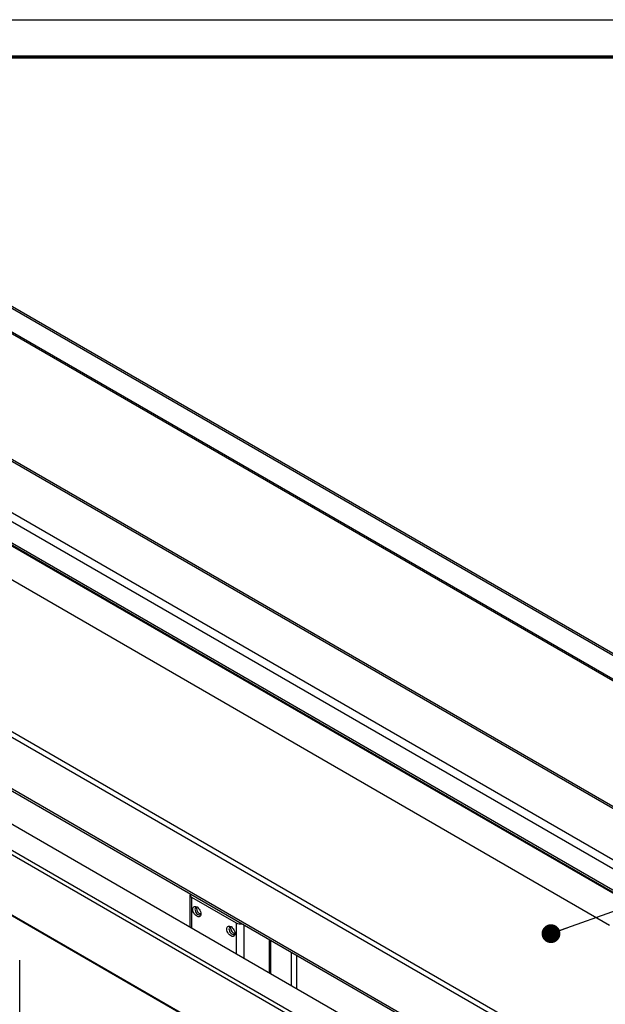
# Paper-space layout 'Sheet2' of a CAD drawing. Header units: millimetres. Extents: x 7 to 291, y 7 to 204.
# Tile 7 of 9: x 114 to 146, y 151 to 204. Entities that reach past the tile are written whole.
import ezdxf

# ---------------------------------------------------------------- set-up
doc = ezdxf.new("R2010")
doc.units = ezdxf.units.MM
for name, color, linetype in [('BORDERS', 7, 'Continuous'), ('DRAWING', 7, 'Continuous'), ('TEXT_SHEET_FORMAT', 7, 'Continuous')]:
    doc.layers.add(name, color=color, linetype=linetype)
doc.dimstyles.new('SLDDIMSTYLE3', dxfattribs={"dimtxt": 0.18, "dimasz": 1.016, "dimexe": 0, "dimexo": 0.0625, "dimgap": 0, "dimtad": 0, "dimtih": 1, "dimtoh": 1, "dimdec": 0, "dimrnd": 1e-09, "dimzin": 0, "dimdsep": 46, "dimtxsty": 'Standard', "dimblk1": 'DOT', "dimblk2": 'DOT', "dimsah": 1, "dimcen": 0.09, "dimadec": 0, "dimazin": 0, "dimtfac": 1.016, "dimtdec": 0, "dimtofl": 0, "dimtmove": 0, "dimatfit": 3, "dimldrblk": 'DOT', "dimfxl": 1, "dimfrac": 2, "dimtolj": 1, "dimtzin": 0, "dimarcsym": 0})

# ---------------------------------------------------------------- blocks, each defined once
blk = doc.blocks.new('_Dot')
at = {"color": 0, "linetype": 'ByBlock', "lineweight": -2}
blk.add_line((-0.5, 0), (-1, 0), dxfattribs=at)
at = {"color": 0, "linetype": 'ByBlock', "const_width": 0.5}
blk.add_lwpolyline([(-0.25, 0, 1), (0.25, 0, 1)], format="xyb", close=True, dxfattribs=at)

psp = doc.layouts.new('Sheet2')

# ---------------------------------------------------------------- linework, layer by layer
at = {"color": 7, "linetype": 'Continuous', "lineweight": 25}
for p, q in [((147.396, 155.81), (82.907, 193.038)), ((166.378, 157.687), (104.979, 193.132)), ((166.489, 157.725), (105.168, 193.124)), ((165.265, 157.044), (103.865, 192.489)), ((145.805, 154.891), (81.316, 192.119)), ((165.265, 156.962), (103.865, 192.408)), ((159.305, 153.515), (94.817, 190.743)), ((159.393, 153.566), (95.029, 190.722)), ((156.901, 152.127), (92.413, 189.355)), ((156.476, 151.882), (92.413, 188.865)), ((155.487, 151.31), (93.403, 187.151)), ((93.615, 186.927), (155.399, 151.26)), ((81.316, 183.954), (145.805, 146.726)), ((145.282, 142.015), (83.882, 177.46)), ((156.476, 140.246), (92.413, 177.23)), ((143.927, 141.144), (82.586, 176.556)), ((144.062, 141.311), (82.662, 176.756)), ((82.586, 173.33), (143.927, 137.919)), ((82.596, 173.274), (143.979, 137.838)), ((154.072, 138.858), (94.817, 173.066)), ((95.029, 172.842), (153.984, 138.807)), ((123.155, 156.533), (123.155, 154.789)), ((123.242, 156.411), (125.647, 155.023)), ((127.432, 154.136), (127.432, 152.32)), ((127.503, 154.095), (127.503, 152.279)), ((113.961, 139.139), (113.961, 153.014))]:
    psp.add_line(p, q, dxfattribs=at)
at = {"color": 8, "linetype": 'Continuous', "lineweight": 25}
for p, q in [((123.242, 156.411), (123.242, 154.738)), ((125.647, 155.023), (125.647, 153.35)), ((126.071, 154.921), (126.071, 153.105)), ((128.616, 153.452), (128.616, 151.636)), ((128.899, 153.289), (128.899, 151.473))]:
    psp.add_line(p, q, dxfattribs=at)
at = {"color": 7, "linetype": 'Continuous', "lineweight": 25, "flags": 128}
for points in [[(123.308, 155.761), (123.314, 155.817), (123.333, 155.863), (123.363, 155.896), (123.402, 155.913), (123.448, 155.914), (123.499, 155.9), (123.552, 155.869), (123.602, 155.825), (123.649, 155.77), (123.688, 155.708), (123.718, 155.641), (123.736, 155.573), (123.743, 155.51), (123.736, 155.453), (123.718, 155.407), (123.688, 155.375), (123.649, 155.357), (123.602, 155.356), (123.552, 155.371), (123.499, 155.401), (123.448, 155.445), (123.402, 155.5), (123.363, 155.563), (123.333, 155.63), (123.314, 155.697), (123.308, 155.761)], [(123.556, 155.866), (123.515, 155.875), (123.477, 155.869), (123.447, 155.846), (123.428, 155.809), (123.421, 155.761)], [(123.421, 155.761), (123.428, 155.705), (123.447, 155.645), (123.477, 155.588), (123.515, 155.537), (123.559, 155.497), (123.605, 155.471), (123.649, 155.46), (123.687, 155.467), (123.717, 155.489), (123.736, 155.526), (123.741, 155.546)], [(123.506, 155.81), (123.512, 155.858), (123.519, 155.875)], [(125.146, 154.699), (125.153, 154.756), (125.171, 154.802), (125.201, 154.834), (125.24, 154.852), (125.287, 154.853), (125.338, 154.838), (125.39, 154.808), (125.441, 154.764), (125.487, 154.709), (125.527, 154.646), (125.556, 154.579), (125.575, 154.512), (125.581, 154.448), (125.575, 154.392), (125.556, 154.346), (125.527, 154.313), (125.487, 154.296), (125.441, 154.295), (125.39, 154.309), (125.338, 154.34), (125.287, 154.384), (125.24, 154.438), (125.201, 154.501), (125.171, 154.568), (125.153, 154.636), (125.146, 154.699)], [(125.394, 154.805), (125.354, 154.814), (125.315, 154.808), (125.285, 154.785), (125.266, 154.748), (125.259, 154.699)], [(125.259, 154.699), (125.266, 154.643), (125.285, 154.584), (125.315, 154.527), (125.354, 154.476), (125.397, 154.436), (125.443, 154.409), (125.487, 154.399), (125.526, 154.405), (125.556, 154.428), (125.575, 154.465), (125.579, 154.485)], [(125.344, 154.748), (125.351, 154.797), (125.357, 154.814)]]:
    psp.add_lwpolyline(points, dxfattribs=at)
at = {"color": 7, "linetype": 'Continuous', "lineweight": 25}
for centre, radius, start, end in [((123.287, 156.532), 0.129, 151.4509, 249.7195), ((123.822, 155.812), 0.316, 180.3735, 253.0842), ((125.66, 154.75), 0.316, 180.3735, 253.0842), ((125.859, 155.435), 0.464, 242.7009, 283.0303)]:
    psp.add_arc(centre, radius, start, end, dxfattribs=at)
at = {"layer": 'BORDERS', "lineweight": 70}
psp.add_line((8.57, 201.784), (288.57, 201.784), dxfattribs=at)
at = {"layer": 'TEXT_SHEET_FORMAT'}
psp.add_line((6.57, 203.784), (290.57, 203.784), dxfattribs=at)

# ---------------------------------------------------------------- leaders
at = {"layer": 'DRAWING', "color": 7}
psp.add_leader([(142.648, 154.444), (172.854, 165.211)], dimstyle='SLDDIMSTYLE3', dxfattribs=at)

doc.saveas('drawing.dxf')
